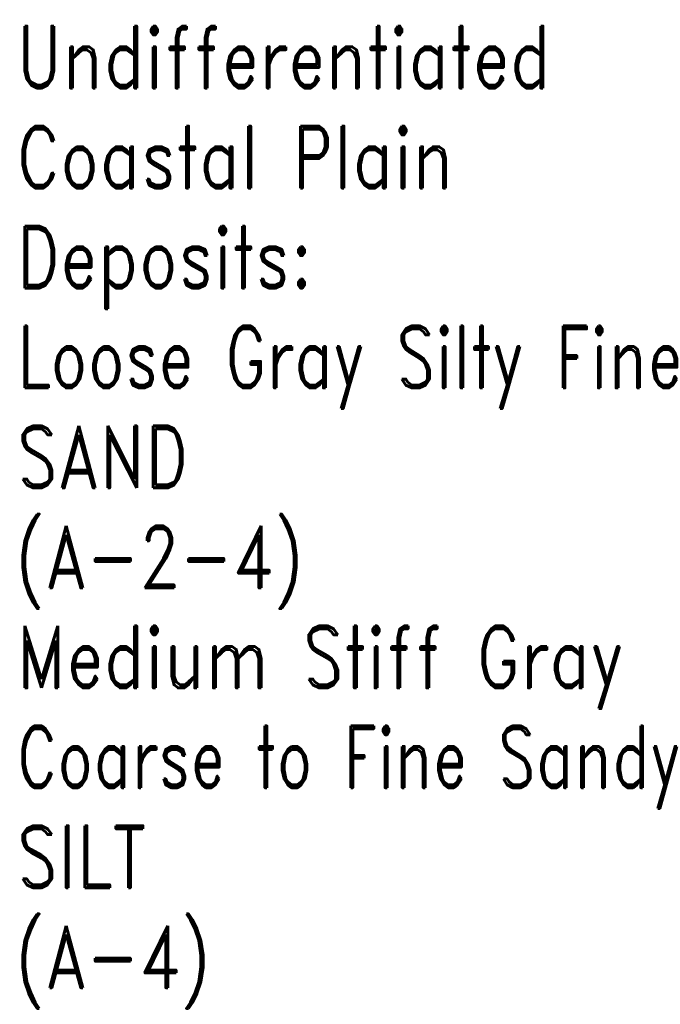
# Model space of a CAD drawing. Extents: x -12 to 876, y 359 to 518.
# Tile 7 of 13: x 9 to 26, y 473 to 500. Entities that reach past the tile are written whole.
import ezdxf
from ezdxf.enums import TextEntityAlignment as Align

# ---------------------------------------------------------------- set-up
doc = ezdxf.new("R2010")
doc.units = 0
doc.linetypes.add('Solid', pattern=[0])
doc.layers.add('EB2-A', color=1, linetype='Solid')
doc.styles.add('ROMAND', font='romand', dxfattribs={"height": 1})

msp = doc.modelspace()

# ---------------------------------------------------------------- texts
at = {"layer": 'EB2-A', "color": 7, "style": 'ROMAND', "width": 0.78}
for s, p in [('Undifferentiated', (8.5, 499.4)), ('Coastal Plain', (8.5, 496.7)), ('Deposits:', (8.5, 494)), ('Loose Gray Silty Fine', (8.5, 491.3)), ('SAND', (8.5, 488.6)), ('(A-2-4)', (8.5, 485.9)), ('Medium Stiff Gray', (8.5, 483.2)), ('Coarse to Fine Sandy', (8.5, 480.5)), ('SILT', (8.5, 477.8)), ('(A-4)', (8.5, 475.1))]:
    msp.add_text(s, height=1.674, dxfattribs=at).set_placement(p, align=Align.TOP_LEFT)

doc.saveas('drawing.dxf')
